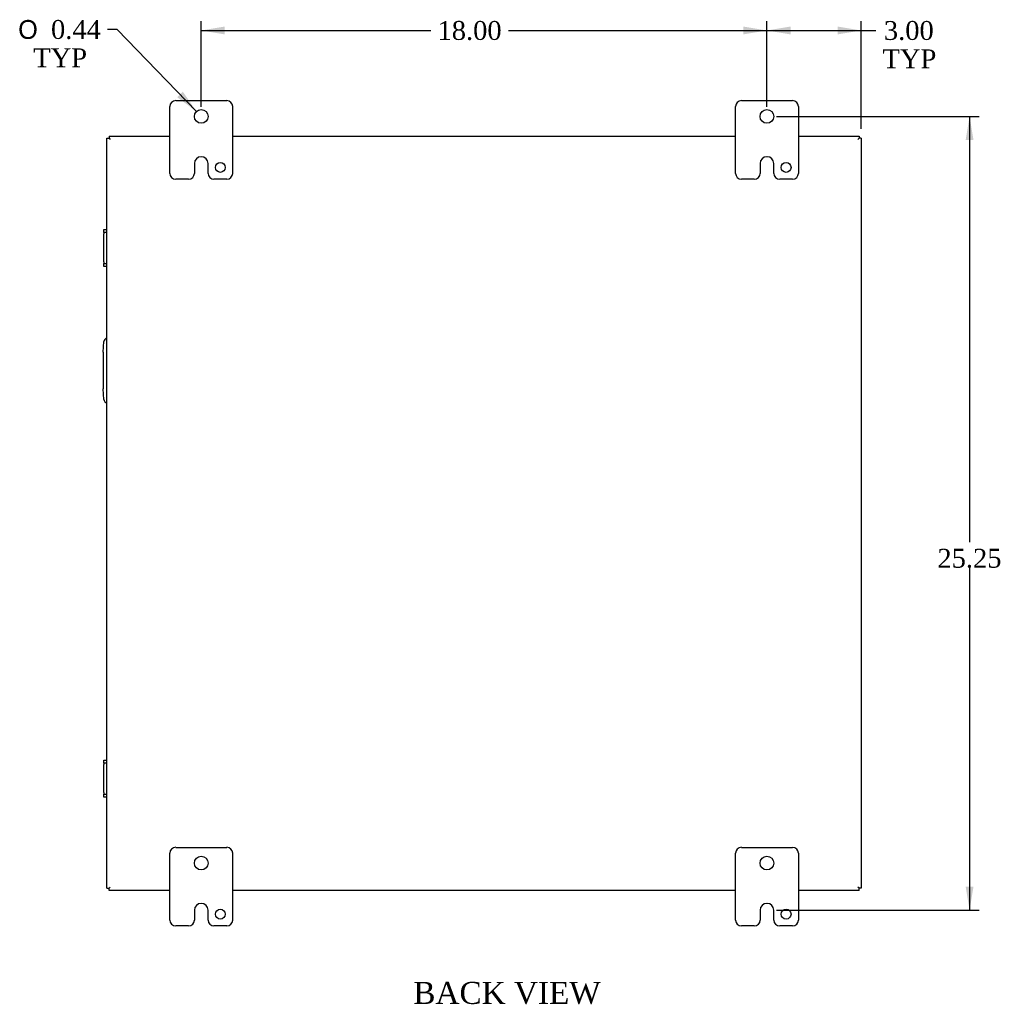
# Model space of a CAD drawing. Header units: inches. Extents: x 7 to 148, y 4 to 99.
# Tile 6 of 8: x 113 to 144, y 34 to 65. Entities that reach past the tile are written whole.
import ezdxf
from ezdxf.enums import TextEntityAlignment as Align

# ---------------------------------------------------------------- set-up
doc = ezdxf.new("R2010")
doc.units = ezdxf.units.IN
doc.header["$MEASUREMENT"] = 0
for name, color, linetype in [('COM40153-2', 7, 'CONTINUOUS'), ('COM42667', 7, 'CONTINUOUS'), ('COM70019', 7, 'CONTINUOUS'), ('DEFAULT', 7, 'CONTINUOUS'), ('FET07710', 7, 'CONTINUOUS')]:
    doc.layers.add(name, color=color, linetype=linetype)
doc.styles.add('SEACAD_SOLID_EDGE_ANSI1_SY', font='txt')
doc.styles.add('SEACAD_TIMES_NEW_ROMAN', font='times.ttf')

# ---------------------------------------------------------------- blocks, each defined once
blk = doc.blocks.new('GDIMGGROUP11')
at = {"layer": 'DEFAULT', "linetype": 'Continuous'}
for points in [[(119.317, 64.643), (118.567, 64.518), (119.317, 64.393)], [(135.817, 64.643), (135.817, 64.393), (136.567, 64.518)]]:
    blk.add_hatch(color=136, dxfattribs=at).paths.add_polyline_path(points)
at = {"layer": 'DEFAULT', "color": 136, "linetype": 'Continuous'}
for p, q in [((118.567, 62.086), (118.567, 64.818)), ((118.567, 64.518), (125.875, 64.518)), ((128.342, 64.518), (136.567, 64.518)), ((136.567, 62.086), (136.567, 64.818))]:
    blk.add_line(p, q, dxfattribs=at)
at = {"layer": 'DEFAULT', "color": 136, "linetype": 'Continuous', "style": 'SEACAD_TIMES_NEW_ROMAN'}
blk.add_text('18.00', height=0.6, dxfattribs=at).set_placement((126.085, 64.818), align=Align.TOP_LEFT)
blk = doc.blocks.new('GDIMGGROUP12')
at = {"layer": 'DEFAULT', "linetype": 'Continuous'}
for points in [[(137.317, 64.643), (136.567, 64.518), (137.317, 64.393)], [(138.817, 64.643), (138.817, 64.393), (139.567, 64.518)]]:
    blk.add_hatch(color=136, dxfattribs=at).paths.add_polyline_path(points)
at = {"layer": 'DEFAULT', "color": 136, "linetype": 'Continuous'}
for p, q in [((136.567, 62.305), (136.567, 64.818)), ((136.567, 64.518), (139.734, 64.518)), ((139.567, 61.389), (139.567, 64.818)), ((139.734, 64.518), (140.034, 64.518))]:
    blk.add_line(p, q, dxfattribs=at)
at = {"layer": 'DEFAULT', "color": 136, "linetype": 'Continuous', "style": 'SEACAD_TIMES_NEW_ROMAN'}
for s, p in [('3.00', (140.287, 64.818)), ('TYP', (140.244, 63.918))]:
    blk.add_text(s, height=0.6, dxfattribs=at).set_placement(p, align=Align.TOP_LEFT)
blk = doc.blocks.new('GDIMGGROUP13')
at = {"layer": 'DEFAULT', "linetype": 'Continuous'}
for points in [[(143.138, 61.036), (143.013, 61.786), (142.888, 61.036)], [(143.138, 37.286), (142.888, 37.286), (143.013, 36.536)]]:
    blk.add_hatch(color=136, dxfattribs=at).paths.add_polyline_path(points)
at = {"layer": 'DEFAULT', "color": 136, "linetype": 'Continuous'}
for p, q in [((136.867, 61.786), (143.313, 61.786)), ((143.013, 61.786), (143.013, 48.241)), ((143.013, 47.431), (143.013, 36.536)), ((136.868, 36.536), (143.313, 36.536))]:
    blk.add_line(p, q, dxfattribs=at)
at = {"layer": 'DEFAULT', "color": 136, "linetype": 'Continuous', "style": 'SEACAD_TIMES_NEW_ROMAN'}
blk.add_text('25.25', height=0.6, dxfattribs=at).set_placement((141.989, 48.031), align=Align.TOP_LEFT)
blk = doc.blocks.new('GDIMGGROUP22')
at = {"layer": 'DEFAULT', "linetype": 'Continuous'}
blk.add_hatch(color=136, dxfattribs=at).paths.add_polyline_path([(117.803, 62.395), (118.415, 61.943), (117.983, 62.569)])
at = {"layer": 'DEFAULT', "color": 136, "linetype": 'Continuous'}
for p, q in [((115.89, 64.55), (115.59, 64.55)), ((118.415, 61.943), (115.89, 64.55))]:
    blk.add_line(p, q, dxfattribs=at)
for s, style, p in [('O', 'SEACAD_SOLID_EDGE_ANSI1_SY', (112.744, 64.85)), ('0.44', 'SEACAD_TIMES_NEW_ROMAN', (113.788, 64.85)), ('TYP', 'SEACAD_TIMES_NEW_ROMAN', (113.223, 63.95))]:
    blk.add_text(s, height=0.6, dxfattribs=dict(at, style=style)).set_placement(p, align=Align.TOP_LEFT)

msp = doc.modelspace()

# ---------------------------------------------------------------- linework, layer by layer
at = {"layer": 'COM40153-2', "color": 7}
for p, q in [((115.442, 54.287), (115.471, 54.621)), ((115.442, 54.287), (115.442, 53.116)), ((115.471, 52.782), (115.442, 53.116))]:
    msp.add_line(p, q, dxfattribs=at)
for centre, start, end in [((115.596, 54.61), 103.3006, 175), ((115.596, 52.793), 185, 256.6994)]:
    msp.add_arc(centre, 0.125, start, end, dxfattribs=at)
at = {"layer": 'COM42667', "color": 7}
for p, q in [((115.471, 58.093), (115.471, 58.188)), ((115.471, 58.188), (115.567, 58.188)), ((115.471, 58.093), (115.471, 58.045)), ((115.567, 58.093), (115.471, 58.093)), ((115.471, 57.154), (115.471, 58.045)), ((115.471, 57.154), (115.471, 57.106)), ((115.471, 57.011), (115.471, 57.106)), ((115.471, 57.106), (115.567, 57.106)), ((115.567, 57.011), (115.471, 57.011)), ((115.471, 41.217), (115.471, 41.312)), ((115.471, 41.312), (115.567, 41.312)), ((115.471, 41.217), (115.471, 41.169)), ((115.567, 41.217), (115.471, 41.217)), ((115.471, 40.278), (115.471, 41.169)), ((115.471, 40.278), (115.471, 40.23)), ((115.471, 40.135), (115.471, 40.23)), ((115.471, 40.23), (115.567, 40.23)), ((115.567, 40.135), (115.471, 40.135))]:
    msp.add_line(p, q, dxfattribs=at)
at = {"layer": 'COM70019', "color": 7}
for p, q in [((115.567, 61.089), (115.639, 61.089)), ((115.567, 37.233), (115.567, 61.089)), ((115.639, 61.161), (115.639, 61.089)), ((115.639, 61.161), (117.567, 61.161)), ((115.639, 61.089), (115.675, 61.053)), ((115.639, 61.089), (115.675, 61.053)), ((119.567, 61.161), (135.567, 61.161)), ((137.567, 61.161), (139.495, 61.161)), ((139.495, 61.089), (139.459, 61.053)), ((139.495, 61.089), (139.459, 61.053)), ((139.495, 61.161), (139.495, 61.089)), ((139.567, 61.089), (139.495, 61.089)), ((139.567, 61.089), (139.567, 37.233)), ((115.639, 37.233), (115.675, 37.269)), ((115.639, 37.233), (115.675, 37.269)), ((139.495, 37.233), (139.459, 37.269)), ((139.495, 37.233), (139.459, 37.269)), ((115.567, 37.233), (115.639, 37.233)), ((115.639, 37.161), (115.639, 37.233)), ((117.567, 37.161), (115.639, 37.161)), ((135.567, 37.161), (119.567, 37.161)), ((139.495, 37.161), (137.567, 37.161)), ((139.567, 37.233), (139.495, 37.233)), ((139.495, 37.161), (139.495, 37.233))]:
    msp.add_line(p, q, dxfattribs=at)
at = {"layer": 'FET07710', "color": 7}
for p, q in [((117.567, 59.974), (117.567, 62.099)), ((117.755, 62.286), (119.38, 62.286)), ((119.567, 62.099), (119.567, 59.974)), ((135.567, 59.974), (135.567, 62.099)), ((135.755, 62.286), (137.38, 62.286)), ((137.567, 62.099), (137.567, 59.974)), ((118.568, 60.504), (118.567, 60.504)), ((136.568, 60.504), (136.567, 60.504)), ((118.349, 60.286), (118.349, 59.974)), ((118.786, 59.974), (118.786, 60.286)), ((136.349, 60.286), (136.349, 59.974)), ((136.786, 59.974), (136.786, 60.286)), ((118.162, 59.786), (117.755, 59.786)), ((119.38, 59.786), (118.973, 59.786)), ((136.162, 59.786), (135.755, 59.786)), ((137.38, 59.786), (136.973, 59.786)), ((117.755, 38.536), (119.38, 38.536)), ((135.755, 38.536), (137.38, 38.536)), ((117.567, 36.224), (117.567, 38.349)), ((119.567, 38.349), (119.567, 36.224)), ((135.567, 36.224), (135.567, 38.349)), ((137.567, 38.349), (137.567, 36.224)), ((118.568, 36.754), (118.567, 36.754)), ((136.568, 36.754), (136.567, 36.754)), ((118.349, 36.536), (118.349, 36.224)), ((118.786, 36.224), (118.786, 36.536)), ((136.349, 36.536), (136.349, 36.224)), ((136.786, 36.224), (136.786, 36.536)), ((118.162, 36.036), (117.755, 36.036)), ((119.38, 36.036), (118.973, 36.036)), ((136.162, 36.036), (135.755, 36.036)), ((137.38, 36.036), (136.973, 36.036))]:
    msp.add_line(p, q, dxfattribs=at)
for centre, radius in [((118.567, 61.786), 0.219), ((136.567, 61.786), 0.219), ((119.176, 60.161), 0.156), ((137.176, 60.161), 0.156), ((118.567, 38.036), 0.219), ((136.567, 38.036), 0.219), ((119.176, 36.411), 0.156), ((137.176, 36.411), 0.156)]:
    msp.add_circle(centre, radius, dxfattribs=at)
for centre, radius, start, end in [((117.755, 62.099), 0.188, 90, 180), ((119.38, 62.099), 0.188, 0, 90), ((135.755, 62.099), 0.188, 90, 180), ((137.38, 62.099), 0.187, 0, 90), ((118.567, 60.286), 0.218, 90, 180), ((118.568, 60.286), 0.218, 0, 90), ((136.567, 60.286), 0.218, 90, 180), ((136.568, 60.286), 0.218, 0, 90), ((117.755, 59.974), 0.187, 180, 270), ((118.162, 59.974), 0.188, 270, 0), ((118.973, 59.974), 0.188, 180, 270), ((119.38, 59.974), 0.188, 270, 0), ((135.755, 59.974), 0.188, 180, 270), ((136.162, 59.974), 0.188, 270, 0), ((136.973, 59.974), 0.188, 180, 270), ((137.38, 59.974), 0.188, 270, 0), ((117.755, 38.349), 0.188, 90, 180), ((119.38, 38.349), 0.188, 0, 90), ((135.755, 38.349), 0.188, 90, 180), ((137.38, 38.349), 0.187, 0, 90), ((118.567, 36.536), 0.218, 90, 180), ((118.568, 36.536), 0.218, 0, 90), ((136.567, 36.536), 0.218, 90, 180), ((136.568, 36.536), 0.218, 0, 90), ((117.755, 36.224), 0.187, 180, 270), ((118.162, 36.224), 0.188, 270, 0), ((118.973, 36.224), 0.188, 180, 270), ((119.38, 36.224), 0.188, 270, 0), ((135.755, 36.224), 0.188, 180, 270), ((136.162, 36.224), 0.188, 270, 0), ((136.973, 36.224), 0.188, 180, 270), ((137.38, 36.224), 0.188, 270, 0)]:
    msp.add_arc(centre, radius, start, end, dxfattribs=at)

# ---------------------------------------------------------------- block references
at = {"layer": 'DEFAULT', "color": 7}
for name in ['GDIMGGROUP22', 'GDIMGGROUP11', 'GDIMGGROUP12', 'GDIMGGROUP13']:
    msp.add_blockref(name, (0, 0), dxfattribs=at)

# ---------------------------------------------------------------- texts
at = {"layer": 'DEFAULT', "color": 7, "style": 'SEACAD_TIMES_NEW_ROMAN'}
msp.add_text('BACK VIEW', height=0.7, dxfattribs=at).set_placement((125.315, 34.256), align=Align.TOP_LEFT)

doc.saveas('drawing.dxf')
